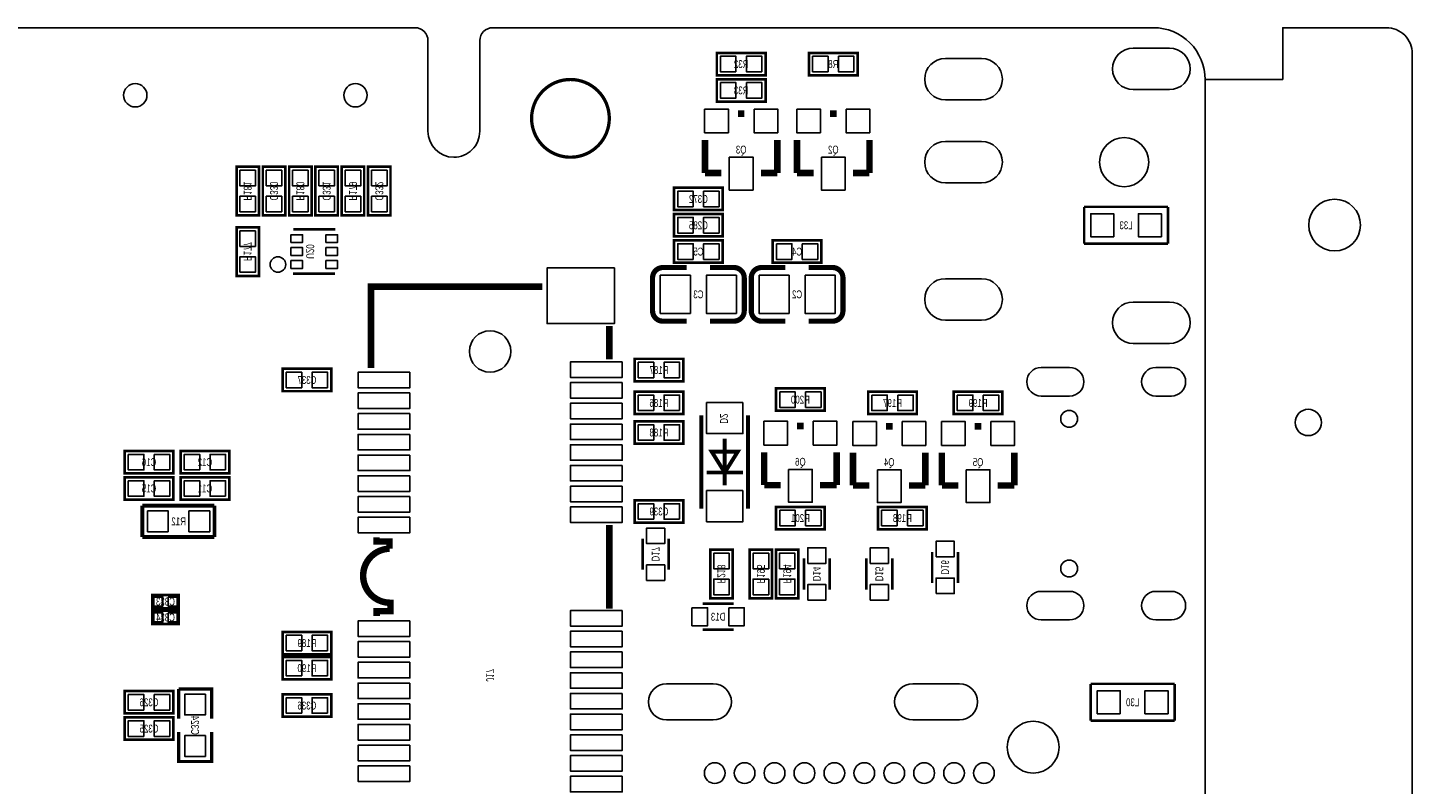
# Model space of a CAD drawing. Extents: x -8 to 119, y -73 to 71.
# Tile 8 of 8: x 66 to 119, y 42 to 71. Entities that reach past the tile are written whole.
import ezdxf
from ezdxf.enums import TextEntityAlignment as Align

# ---------------------------------------------------------------- set-up
doc = ezdxf.new("R2010")
doc.units = 0
for name, color, linetype in [('BG_OUTLINE', 12, 'CONTINUOUS'), ('BG_SILKSCREEN_BOTTOM', 173, 'CONTINUOUS'), ('PG_SILKSCREEN_BOTTOM', 150, 'CONTINUOUS'), ('PIN_BOTTOM', 202, 'CONTINUOUS'), ('RD_SILKSCREEN_BOTTOM', 122, 'CONTINUOUS')]:
    doc.layers.add(name, color=color, linetype=linetype)

msp = doc.modelspace()

# ---------------------------------------------------------------- linework, layer by layer
at = {"layer": 'BG_OUTLINE'}
msp.add_lwpolyline([(80.99999, 70.500011, 0.414212), (80.499991, 71.00001), (1.999996, 71.00001, 0.414215), (0, 68.999989), (0, 1.999996, 0.414212), (1.999996, 0), (109.000011, 0, 0.414212), (111.000007, 1.999996), (111.000007, 68.999989, 0.414214), (109.000011, 71.00001), (83.500011, 71.00001, 0.414213), (83.000012, 70.500011), (83.000012, 66.999993, -0.414217), (81.999988, 65.999995, -0.41421), (80.99999, 66.999993)], format="xyb", close=True, dxfattribs=at)
for points in [[(111.000007, -70.999985), (114.000001, -70.999985), (114.000001, -72.999981), (117.999993, -72.999981, 0.414214), (118.999991, -71.999983), (118.999991, 69.999987, 0.414214), (117.999993, 70.999985), (114.000001, 70.999985), (114.000001, 68.999989), (111.000007, 68.999989)], [(116.999995, 63.379985, 1), (114.999999, 63.379985, 1), (116.999995, 63.379985)]]:
    msp.add_lwpolyline(points, format="xyb", dxfattribs=at)
at = {"layer": 'BG_OUTLINE', "const_width": 0.127}
msp.add_lwpolyline([(88.000002, 67.499992, 0.999997), (85.000008, 67.500017, 1.000003), (88.000002, 67.499992)], format="xyb", dxfattribs=at)
at = {"layer": 'BG_SILKSCREEN_BOTTOM', "const_width": 0.249911}
for points in [[(78.799919, 57.868718), (78.799919, 61.000005), (85.410802, 61.000005)], [(78.800223, 57.869201), (78.800223, 61.000005), (85.410802, 61.000005)], [(88.000002, 59.486698), (88.000002, 58.194321)], [(88.000002, 59.486419), (88.000002, 58.194118)], [(88.000002, 51.803198), (88.000002, 48.572318)], [(88.000002, 51.802919), (88.000002, 48.572115)]]:
    msp.add_lwpolyline(points, dxfattribs=at)
for points in [[(79.013507, 51.325399), (79.013507, 51.165404), (79.517519, 51.165404), (79.517519, 50.886512, 0.989926), (79.541116, 48.79942), (79.553003, 48.79942), (79.553003, 48.473512), (79.019603, 48.473512), (79.019603, 48.289921)], [(79.013507, 51.325704), (79.013507, 51.165404), (79.517519, 51.165404), (79.517519, 50.886817, 0.98891), (79.541319, 48.799598), (79.553308, 48.799598), (79.553308, 48.473817), (79.019603, 48.473817), (79.019603, 48.290099)]]:
    msp.add_lwpolyline(points, format="xyb", dxfattribs=at)
at = {"layer": 'PG_SILKSCREEN_BOTTOM'}
for points, const_width in [([(94.0308, 70.0278), (92.1512, 70.0278), (92.1512, 69.1642), (94.0308, 69.1642), (94.0308, 70.0278)], 0.1016), ([(95.7072, 69.1642), (97.5868, 69.1642), (97.5868, 70.0278), (95.7072, 70.0278), (95.7072, 69.1642)], 0.1016), ([(92.1512, 68.1482), (94.0308, 68.1482), (94.0308, 69.0118), (92.1512, 69.0118), (92.1512, 68.1482)], 0.1016), ([(92.964, 67.6783), (93.218, 67.6783)], 0.254), ([(96.52, 67.6783), (96.774, 67.6783)], 0.254), ([(91.694, 65.3923), (91.694, 66.6623)], 0.254), ([(94.488, 65.3923), (94.488, 66.6623)], 0.254), ([(95.25, 65.3923), (95.25, 66.6623)], 0.254), ([(98.044, 65.3923), (98.044, 66.6623)], 0.254), ([(73.6092, 65.6336), (73.6092, 63.754), (74.4728, 63.754), (74.4728, 65.6336), (73.6092, 65.6336)], 0.1016), ([(75.4888, 63.754), (75.4888, 65.6336), (74.6252, 65.6336), (74.6252, 63.754), (75.4888, 63.754)], 0.1016), ([(75.6412, 65.6336), (75.6412, 63.754), (76.5048, 63.754), (76.5048, 65.6336), (75.6412, 65.6336)], 0.1016), ([(77.5208, 63.754), (77.5208, 65.6336), (76.6572, 65.6336), (76.6572, 63.754), (77.5208, 63.754)], 0.1016), ([(77.6732, 65.6336), (77.6732, 63.754), (78.5368, 63.754), (78.5368, 65.6336), (77.6732, 65.6336)], 0.1016), ([(79.5528, 63.754), (79.5528, 65.6336), (78.6892, 65.6336), (78.6892, 63.754), (79.5528, 63.754)], 0.1016), ([(92.329, 65.3923), (91.694, 65.3923)], 0.254), ([(93.853, 65.3923), (94.488, 65.3923)], 0.254), ([(95.885, 65.3923), (95.25, 65.3923)], 0.254), ([(97.409, 65.3923), (98.044, 65.3923)], 0.254), ([(92.3798, 64.8208), (90.5002, 64.8208), (90.5002, 63.9572), (92.3798, 63.9572), (92.3798, 64.8208)], 0.1016), ([(92.3798, 63.8048), (90.5002, 63.8048), (90.5002, 62.9412), (92.3798, 62.9412), (92.3798, 63.8048)], 0.1016), ([(109.568869, 64.0842), (106.330877, 64.0842)], 0.100076), ([(106.330877, 64.0842), (106.330877, 62.6618)], 0.100076), ([(109.568869, 62.6618), (109.568869, 64.0842)], 0.100076), ([(74.4728, 61.4172), (74.4728, 63.2968), (73.6092, 63.2968), (73.6092, 61.4172), (74.4728, 61.4172)], 0.1016), ([(77.419606, 63.211227), (75.797181, 63.211227)], 0.1), ([(92.3798, 62.7888), (90.5002, 62.7888), (90.5002, 61.9252), (92.3798, 61.9252), (92.3798, 62.7888)], 0.1016), ([(94.3102, 61.9252), (96.1898, 61.9252), (96.1898, 62.7888), (94.3102, 62.7888), (94.3102, 61.9252)], 0.1016), ([(106.330877, 62.6618), (109.568869, 62.6618)], 0.100076), ([(77.408684, 61.502823), (75.786285, 61.502823)], 0.1), ([(90.069924, 61.74105), (90.989912, 61.74105)], 0.199898), ([(93.879924, 61.74105), (94.799912, 61.74105)], 0.199898), ([(78.80002, 57.868922), (78.80002, 61.000005), (85.4107, 61.000005)], 0.250012), ([(88.000002, 59.486521), (88.000002, 58.194219)], 0.250012), ([(92.810076, 59.67095), (91.890088, 59.67095)], 0.199898), ([(96.620076, 59.67095), (95.700088, 59.67095)], 0.199898), ([(90.8558, 58.2168), (88.9762, 58.2168), (88.9762, 57.3532), (90.8558, 57.3532), (90.8558, 58.2168)], 0.1016), ([(77.2668, 57.831812), (75.3872, 57.831812), (75.3872, 56.968212), (77.2668, 56.968212), (77.2668, 57.831812)], 0.1016), ([(90.8558, 56.9468), (88.9762, 56.9468), (88.9762, 56.0832), (90.8558, 56.0832), (90.8558, 56.9468)], 0.1016), ([(94.4372, 56.2102), (96.3168, 56.2102), (96.3168, 57.0738), (94.4372, 57.0738), (94.4372, 56.2102)], 0.1016), ([(97.9932, 56.0832), (99.8728, 56.0832), (99.8728, 56.9468), (97.9932, 56.9468), (97.9932, 56.0832)], 0.1016), ([(101.2952, 56.0832), (103.1748, 56.0832), (103.1748, 56.9468), (101.2952, 56.9468), (101.2952, 56.0832)], 0.1016), ([(90.8558, 55.8038), (88.9762, 55.8038), (88.9762, 54.9402), (90.8558, 54.9402), (90.8558, 55.8038)], 0.1016), ([(91.556002, 56.028996), (91.556002, 52.429004)], 0.150012), ([(93.355998, 52.429004), (93.355998, 56.028996)], 0.150012), ([(95.25, 55.626), (95.504, 55.626)], 0.254), ([(98.679, 55.6133), (98.933, 55.6133)], 0.254), ([(102.108, 55.6133), (102.362, 55.6133)], 0.254), ([(92.456, 55.128998), (92.456, 53.329002)], 0.150012), ([(69.2912, 53.7972), (71.1708, 53.7972), (71.1708, 54.6608), (69.2912, 54.6608), (69.2912, 53.7972)], 0.1016), ([(73.3298, 54.6608), (71.4502, 54.6608), (71.4502, 53.7972), (73.3298, 53.7972), (73.3298, 54.6608)], 0.1016), ([(92.456, 53.829102), (91.955899, 54.628898), (92.956101, 54.628898), (92.456, 53.829102)], 0.150012), ([(93.98, 53.34), (93.98, 54.61)], 0.254), ([(96.774, 53.34), (96.774, 54.61)], 0.254), ([(97.409, 53.3273), (97.409, 54.5973)], 0.254), ([(100.203, 53.3273), (100.203, 54.5973)], 0.254), ([(100.838, 53.3273), (100.838, 54.5973)], 0.254), ([(103.632, 53.3273), (103.632, 54.5973)], 0.254), ([(69.2912, 52.7812), (71.1708, 52.7812), (71.1708, 53.6448), (69.2912, 53.6448), (69.2912, 52.7812)], 0.1016), ([(73.3298, 53.6448), (71.4502, 53.6448), (71.4502, 52.7812), (73.3298, 52.7812), (73.3298, 53.6448)], 0.1016), ([(91.756001, 53.829102), (93.155999, 53.829102)], 0.150012), ([(94.615, 53.34), (93.98, 53.34)], 0.254), ([(96.139, 53.34), (96.774, 53.34)], 0.254), ([(98.044, 53.3273), (97.409, 53.3273)], 0.254), ([(99.568, 53.3273), (100.203, 53.3273)], 0.254), ([(101.473, 53.3273), (100.838, 53.3273)], 0.254), ([(102.997, 53.3273), (103.632, 53.3273)], 0.254), ([(72.7583, 52.5526), (69.977, 52.5526)], 0.1524), ([(69.977, 52.5526), (69.977, 51.3334)], 0.1524), ([(72.7583, 51.3334), (72.7583, 52.5526)], 0.1524), ([(90.8558, 52.7558), (88.9762, 52.7558), (88.9762, 51.8922), (90.8558, 51.8922), (90.8558, 52.7558)], 0.1016), ([(94.4372, 51.6382), (96.3168, 51.6382), (96.3168, 52.5018), (94.4372, 52.5018), (94.4372, 51.6382)], 0.1016), ([(100.2538, 52.5018), (98.3742, 52.5018), (98.3742, 51.6382), (100.2538, 51.6382), (100.2538, 52.5018)], 0.1016), ([(88.000002, 51.803122), (88.000002, 48.572217)], 0.250012), ([(69.977, 51.3334), (72.7583, 51.3334)], 0.1524), ([(89.289001, 51.272999), (89.289001, 50.073001)], 0.1), ([(90.288999, 51.272999), (90.288999, 50.073001)], 0.1), ([(91.8972, 50.8508), (91.8972, 48.9712), (92.7608, 48.9712), (92.7608, 50.8508), (91.8972, 50.8508)], 0.1016), ([(93.4212, 50.8508), (93.4212, 48.9712), (94.2848, 48.9712), (94.2848, 50.8508), (93.4212, 50.8508)], 0.1016), ([(95.3008, 48.9712), (95.3008, 50.8508), (94.4372, 50.8508), (94.4372, 48.9712), (95.3008, 48.9712)], 0.1016), ([(100.465001, 49.565001), (100.465001, 50.764999)], 0.1), ([(101.464999, 49.565001), (101.464999, 50.764999)], 0.1), ([(95.512001, 49.311001), (95.512001, 50.510999)], 0.1), ([(96.511999, 49.311001), (96.511999, 50.510999)], 0.1), ([(97.925001, 49.311001), (97.925001, 50.510999)], 0.1), ([(98.924999, 49.311001), (98.924999, 50.510999)], 0.1), ([(70.358, 49.0982), (71.374, 49.0982), (71.374, 48.5902), (70.358, 48.5902), (70.358, 49.0982)], 0.1016), ([(91.602001, 48.759999), (92.801999, 48.759999)], 0.1), ([(70.358, 48.4886), (71.374, 48.4886), (71.374, 47.9806), (70.358, 47.9806), (70.358, 48.4886)], 0.1016), ([(77.2668, 47.6758), (75.3872, 47.6758), (75.3872, 46.8122), (77.2668, 46.8122), (77.2668, 47.6758)], 0.1016), ([(91.602001, 47.760001), (92.801999, 47.760001)], 0.1), ([(77.2668, 46.708009), (75.3872, 46.708009), (75.3872, 45.844409), (77.2668, 45.844409), (77.2668, 46.708009)], 0.1016), ([(71.1708, 45.3898), (69.2912, 45.3898), (69.2912, 44.5262), (71.1708, 44.5262), (71.1708, 45.3898)], 0.1016), ([(72.644, 44.323), (72.644, 45.466), (71.374, 45.466)], 0.127), ([(71.374, 45.466), (71.374, 44.323)], 0.127), ([(109.822869, 45.6692), (106.584877, 45.6692)], 0.100076), ([(106.584877, 45.6692), (106.584877, 44.2468)], 0.100076), ([(109.822869, 44.2468), (109.822869, 45.6692)], 0.100076), ([(77.2668, 45.2628), (75.3872, 45.2628), (75.3872, 44.3992), (77.2668, 44.3992), (77.2668, 45.2628)], 0.1016), ([(71.1708, 44.3738), (69.2912, 44.3738), (69.2912, 43.5102), (71.1708, 43.5102), (71.1708, 44.3738)], 0.1016), ([(71.374, 43.815), (71.374, 42.672), (72.644, 42.672), (72.644, 43.815)], 0.127), ([(106.584877, 44.2468), (109.822869, 44.2468)], 0.100076)]:
    msp.add_lwpolyline(points, dxfattribs=dict(at, const_width=const_width))
msp.add_lwpolyline([(75.507596, 61.858119, 1), (74.907592, 61.858117, 1)], format="xyb", close=True, dxfattribs=at)
for points, const_width in [([(89.670128, 60.071), (89.669874, 61.341, -0.414214), (90.069924, 61.74105)], 0.199898), ([(91.890088, 61.74105), (92.810076, 61.74105, -0.414214), (93.210126, 61.341)], 0.199898), ([(93.479874, 60.071), (93.479874, 61.341, -0.414214), (93.879924, 61.74105)], 0.199898), ([(95.700088, 61.74105), (96.620076, 61.74105, -0.4144), (97.019872, 61.341)], 0.199898), ([(93.210126, 61.341), (93.210126, 60.071, -0.414214), (92.810076, 59.67095)], 0.199898), ([(97.019872, 61.341), (97.020126, 60.071, -0.414214), (96.620076, 59.67095)], 0.199898), ([(90.989912, 59.67095), (90.069924, 59.67095, -0.4144), (89.670128, 60.071)], 0.199898), ([(94.799912, 59.67095), (93.879924, 59.67095, -0.414214), (93.479874, 60.071)], 0.199898), ([(79.013507, 51.325501), (79.013507, 51.165404), (79.517418, 51.165404), (79.517418, 50.886716, 0.988668), (79.541218, 48.799598), (79.553105, 48.799598), (79.553105, 48.473716), (79.019502, 48.473716), (79.019502, 48.289921)], 0.250012)]:
    msp.add_lwpolyline(points, format="xyb", dxfattribs=dict(at, const_width=const_width))
at = {"layer": 'PIN_BOTTOM'}
for points in [[(109.624851, 68.61015), (108.224752, 68.61015, -1), (108.224752, 70.210045), (109.624851, 70.210045, -1)], [(102.374954, 68.210151), (100.974855, 68.210151, -1), (100.974855, 69.810046), (102.374954, 69.810046, -1)], [(102.374954, 65.010259), (100.974855, 65.010259, -1), (100.974855, 66.610154), (102.374954, 66.610154, -1)], [(102.374954, 59.710269), (100.974855, 59.710269, -1), (100.974855, 61.310164), (102.374954, 61.310164, -1)], [(109.624851, 58.810068), (108.224752, 58.810068, -1), (108.224752, 60.409963), (109.624851, 60.409963, -1)], [(104.670111, 57.880161), (105.769905, 57.880161, -1), (105.769905, 56.780062), (104.670111, 56.780062, -1)], [(109.100163, 57.880161), (109.70006, 57.880161, -1), (109.70006, 56.780062), (109.100163, 56.780062, -1)], [(104.670111, 49.240148), (105.769905, 49.240148, -1), (105.769905, 48.140048), (104.670111, 48.140048, -1)], [(109.100163, 49.240148), (109.70006, 49.240148, -1), (109.70006, 48.140048), (109.100163, 48.140048, -1)], [(92.01404, 44.274105), (90.214145, 44.274105, -1), (90.214145, 45.674102), (92.01404, 45.674102, -1)], [(101.514148, 44.274105), (99.714253, 44.274105, -1), (99.714253, 45.674102), (101.514148, 45.674102, -1)]]:
    msp.add_lwpolyline(points, format="xyb", close=True, dxfattribs=at)
for points in [[(92.890823, 69.296305), (92.890823, 69.895695), (92.291433, 69.895695), (92.291433, 69.296305)], [(93.890567, 69.296305), (93.890567, 69.895695), (93.291177, 69.895695), (93.291177, 69.296305)], [(95.847433, 69.895695), (95.847433, 69.296305), (96.446823, 69.296305), (96.446823, 69.895695)], [(96.847177, 69.895695), (96.847177, 69.296305), (97.446567, 69.296305), (97.446567, 69.895695)], [(92.291433, 68.879695), (92.291433, 68.280305), (92.890823, 68.280305), (92.890823, 68.879695)], [(93.291177, 68.879695), (93.291177, 68.280305), (93.890567, 68.280305), (93.890567, 68.879695)], [(91.6813, 67.8561), (91.6813, 66.9417), (92.5957, 66.9417), (92.5957, 67.8561)], [(93.5863, 67.8561), (93.5863, 66.9417), (94.5007, 66.9417), (94.5007, 67.8561)], [(95.2373, 67.8561), (95.2373, 66.9417), (96.1517, 66.9417), (96.1517, 67.8561)], [(97.1423, 67.8561), (97.1423, 66.9417), (98.0567, 66.9417), (98.0567, 67.8561)], [(92.6338, 66.0019), (92.6338, 64.7319), (93.5482, 64.7319), (93.5482, 66.0019)], [(96.1898, 66.0019), (96.1898, 64.7319), (97.1042, 64.7319), (97.1042, 66.0019)], [(74.340695, 65.493367), (73.741305, 65.493367), (73.741305, 64.893977), (74.340695, 64.893977)], [(74.757305, 64.893977), (75.356695, 64.893977), (75.356695, 65.493367), (74.757305, 65.493367)], [(76.372695, 65.493367), (75.773305, 65.493367), (75.773305, 64.893977), (76.372695, 64.893977)], [(76.789305, 64.893977), (77.388695, 64.893977), (77.388695, 65.493367), (76.789305, 65.493367)], [(78.404695, 65.493367), (77.805305, 65.493367), (77.805305, 64.893977), (78.404695, 64.893977)], [(78.821305, 64.893977), (79.420695, 64.893977), (79.420695, 65.493367), (78.821305, 65.493367)], [(91.239823, 64.089305), (91.239823, 64.688695), (90.640433, 64.688695), (90.640433, 64.089305)], [(92.239567, 64.089305), (92.239567, 64.688695), (91.640177, 64.688695), (91.640177, 64.089305)], [(74.340695, 64.493623), (73.741305, 64.493623), (73.741305, 63.894233), (74.340695, 63.894233)], [(74.757305, 63.894233), (75.356695, 63.894233), (75.356695, 64.493623), (74.757305, 64.493623)], [(76.372695, 64.493623), (75.773305, 64.493623), (75.773305, 63.894233), (76.372695, 63.894233)], [(76.789305, 63.894233), (77.388695, 63.894233), (77.388695, 64.493623), (76.789305, 64.493623)], [(78.404695, 64.493623), (77.805305, 64.493623), (77.805305, 63.894233), (78.404695, 63.894233)], [(78.821305, 63.894233), (79.420695, 63.894233), (79.420695, 64.493623), (78.821305, 64.493623)], [(91.239823, 63.073305), (91.239823, 63.672695), (90.640433, 63.672695), (90.640433, 63.073305)], [(92.239567, 63.073305), (92.239567, 63.672695), (91.640177, 63.672695), (91.640177, 63.073305)], [(107.473877, 62.9285), (107.473877, 63.8175), (106.584877, 63.8175), (106.584877, 62.9285)], [(109.315123, 62.9285), (109.315123, 63.8175), (108.426123, 63.8175), (108.426123, 62.9285)], [(73.741305, 62.557177), (74.340695, 62.557177), (74.340695, 63.156567), (73.741305, 63.156567)], [(75.707545, 62.708117), (76.157633, 62.708117), (76.157633, 63.008116), (75.707545, 63.008116)], [(77.057555, 62.708117), (77.507643, 62.708117), (77.507643, 63.008116), (77.057555, 63.008116)], [(91.239823, 62.057305), (91.239823, 62.656695), (90.640433, 62.656695), (90.640433, 62.057305)], [(92.239567, 62.057305), (92.239567, 62.656695), (91.640177, 62.656695), (91.640177, 62.057305)], [(94.450433, 62.656695), (94.450433, 62.057305), (95.049823, 62.057305), (95.049823, 62.656695)], [(95.450177, 62.656695), (95.450177, 62.057305), (96.049567, 62.057305), (96.049567, 62.656695)], [(73.741305, 61.557433), (74.340695, 61.557433), (74.340695, 62.156823), (73.741305, 62.156823)], [(75.707545, 62.208118), (76.157633, 62.208118), (76.157633, 62.508117), (75.707545, 62.508117)], [(75.707545, 61.708119), (76.157633, 61.708119), (76.157633, 62.008118), (75.707545, 62.008118)], [(77.057555, 62.208118), (77.507643, 62.208118), (77.507643, 62.508117), (77.057555, 62.508117)], [(77.057555, 61.708119), (77.507643, 61.708119), (77.507643, 62.008118), (77.057555, 62.008118)], [(88.200001, 61.725023), (85.600007, 61.725023), (85.600007, 59.575014), (88.200001, 59.575014)], [(91.129993, 59.971051), (91.129993, 61.440949), (89.97, 61.440949), (89.97, 59.971051)], [(92.910025, 59.971051), (92.910025, 61.440949), (91.750032, 61.440949), (91.750032, 59.971051)], [(93.779988, 61.440949), (93.779988, 59.971051), (94.93998, 59.971051), (94.93998, 61.440949)], [(95.56002, 61.440949), (95.56002, 59.971051), (96.720012, 59.971051), (96.720012, 61.440949)], [(88.500001, 58.100011), (86.500005, 58.100011), (86.500005, 57.500012), (88.500001, 57.500012)], [(89.715823, 57.485305), (89.715823, 58.084695), (89.116433, 58.084695), (89.116433, 57.485305)], [(90.715567, 57.485305), (90.715567, 58.084695), (90.116177, 58.084695), (90.116177, 57.485305)], [(76.126823, 57.100318), (76.126823, 57.699707), (75.527433, 57.699707), (75.527433, 57.100318)], [(77.126567, 57.100318), (77.126567, 57.699707), (76.527177, 57.699707), (76.527177, 57.100318)], [(80.300017, 57.700012), (78.300021, 57.700012), (78.300021, 57.100013), (80.300017, 57.100013)], [(88.500001, 57.300012), (86.500005, 57.300012), (86.500005, 56.700014), (88.500001, 56.700014)], [(80.300017, 56.900013), (78.300021, 56.900013), (78.300021, 56.300014), (80.300017, 56.300014)], [(89.715823, 56.215305), (89.715823, 56.814695), (89.116433, 56.814695), (89.116433, 56.215305)], [(90.715567, 56.215305), (90.715567, 56.814695), (90.116177, 56.814695), (90.116177, 56.215305)], [(94.577433, 56.941695), (94.577433, 56.342305), (95.176823, 56.342305), (95.176823, 56.941695)], [(95.577177, 56.941695), (95.577177, 56.342305), (96.176567, 56.342305), (96.176567, 56.941695)], [(98.133433, 56.814695), (98.133433, 56.215305), (98.732823, 56.215305), (98.732823, 56.814695)], [(99.133177, 56.814695), (99.133177, 56.215305), (99.732567, 56.215305), (99.732567, 56.814695)], [(101.435433, 56.814695), (101.435433, 56.215305), (102.034823, 56.215305), (102.034823, 56.814695)], [(102.435177, 56.814695), (102.435177, 56.215305), (103.034567, 56.215305), (103.034567, 56.814695)], [(88.500001, 56.500014), (86.500005, 56.500014), (86.500005, 55.900015), (88.500001, 55.900015)], [(93.155999, 56.528945), (91.756001, 56.528945), (91.756001, 55.329049), (93.155999, 55.329049)], [(80.300017, 56.100015), (78.300021, 56.100015), (78.300021, 55.500016), (80.300017, 55.500016)], [(88.500001, 55.700016), (86.500005, 55.700016), (86.500005, 55.100017), (88.500001, 55.100017)], [(89.715823, 55.072305), (89.715823, 55.671695), (89.116433, 55.671695), (89.116433, 55.072305)], [(90.715567, 55.072305), (90.715567, 55.671695), (90.116177, 55.671695), (90.116177, 55.072305)], [(93.9673, 55.8038), (93.9673, 54.8894), (94.8817, 54.8894), (94.8817, 55.8038)], [(95.8723, 55.8038), (95.8723, 54.8894), (96.7867, 54.8894), (96.7867, 55.8038)], [(97.3963, 55.7911), (97.3963, 54.8767), (98.3107, 54.8767), (98.3107, 55.7911)], [(99.3013, 55.7911), (99.3013, 54.8767), (100.2157, 54.8767), (100.2157, 55.7911)], [(100.8253, 55.7911), (100.8253, 54.8767), (101.7397, 54.8767), (101.7397, 55.7911)], [(102.7303, 55.7911), (102.7303, 54.8767), (103.6447, 54.8767), (103.6447, 55.7911)], [(80.300017, 55.300016), (78.300021, 55.300016), (78.300021, 54.700018), (80.300017, 54.700018)], [(69.431433, 54.528695), (69.431433, 53.929305), (70.030823, 53.929305), (70.030823, 54.528695)], [(70.431177, 54.528695), (70.431177, 53.929305), (71.030567, 53.929305), (71.030567, 54.528695)], [(72.189823, 53.929305), (72.189823, 54.528695), (71.590433, 54.528695), (71.590433, 53.929305)], [(73.189567, 53.929305), (73.189567, 54.528695), (72.590177, 54.528695), (72.590177, 53.929305)], [(88.500001, 54.900017), (86.500005, 54.900017), (86.500005, 54.300018), (88.500001, 54.300018)], [(80.300017, 54.500018), (78.300021, 54.500018), (78.300021, 53.900019), (80.300017, 53.900019)], [(88.500001, 54.100019), (86.500005, 54.100019), (86.500005, 53.50002), (88.500001, 53.50002)], [(69.431433, 53.512695), (69.431433, 52.913305), (70.030823, 52.913305), (70.030823, 53.512695)], [(70.431177, 53.512695), (70.431177, 52.913305), (71.030567, 52.913305), (71.030567, 53.512695)], [(72.189823, 52.913305), (72.189823, 53.512695), (71.590433, 53.512695), (71.590433, 52.913305)], [(73.189567, 52.913305), (73.189567, 53.512695), (72.590177, 53.512695), (72.590177, 52.913305)], [(80.300017, 53.70002), (78.300021, 53.70002), (78.300021, 53.100021), (80.300017, 53.100021)], [(94.9198, 53.9496), (94.9198, 52.6796), (95.8342, 52.6796), (95.8342, 53.9496)], [(98.3488, 53.9369), (98.3488, 52.6669), (99.2632, 52.6669), (99.2632, 53.9369)], [(101.7778, 53.9369), (101.7778, 52.6669), (102.6922, 52.6669), (102.6922, 53.9369)], [(88.500001, 53.30002), (86.500005, 53.30002), (86.500005, 52.700022), (88.500001, 52.700022)], [(93.155999, 53.128951), (91.756001, 53.128951), (91.756001, 51.929055), (93.155999, 51.929055)], [(80.300017, 52.900021), (78.300021, 52.900021), (78.300021, 52.300022), (80.300017, 52.300022)], [(88.500001, 52.499997), (86.500005, 52.499997), (86.500005, 51.899998), (88.500001, 51.899998)], [(89.715823, 52.024305), (89.715823, 52.623695), (89.116433, 52.623695), (89.116433, 52.024305)], [(90.715567, 52.024305), (90.715567, 52.623695), (90.116177, 52.623695), (90.116177, 52.024305)], [(70.97395, 51.54295), (70.97395, 52.34305), (70.17385, 52.34305), (70.17385, 51.54295)], [(72.57415, 51.54295), (72.57415, 52.34305), (71.77405, 52.34305), (71.77405, 51.54295)], [(80.300017, 52.099997), (78.300021, 52.099997), (78.300021, 51.499999), (80.300017, 51.499999)], [(94.577433, 52.369695), (94.577433, 51.770305), (95.176823, 51.770305), (95.176823, 52.369695)], [(95.577177, 52.369695), (95.577177, 51.770305), (96.176567, 51.770305), (96.176567, 52.369695)], [(99.113823, 51.770305), (99.113823, 52.369695), (98.514433, 52.369695), (98.514433, 51.770305)], [(100.113567, 51.770305), (100.113567, 52.369695), (99.514177, 52.369695), (99.514177, 51.770305)], [(90.138999, 51.683006), (89.439001, 51.683006), (89.439001, 51.083007), (90.138999, 51.083007)], [(95.662001, 50.321007), (96.361999, 50.321007), (96.361999, 50.921006), (95.662001, 50.921006)], [(98.075001, 50.321007), (98.774999, 50.321007), (98.774999, 50.921006), (98.075001, 50.921006)], [(100.615001, 50.575007), (101.314999, 50.575007), (101.314999, 51.175006), (100.615001, 51.175006)], [(90.138999, 50.262993), (89.439001, 50.262993), (89.439001, 49.662994), (90.138999, 49.662994)], [(92.628695, 50.710567), (92.029305, 50.710567), (92.029305, 50.111177), (92.628695, 50.111177)], [(94.152695, 50.710567), (93.553305, 50.710567), (93.553305, 50.111177), (94.152695, 50.111177)], [(94.569305, 50.111177), (95.168695, 50.111177), (95.168695, 50.710567), (94.569305, 50.710567)], [(100.615001, 49.154994), (101.314999, 49.154994), (101.314999, 49.754993), (100.615001, 49.754993)], [(92.628695, 49.710823), (92.029305, 49.710823), (92.029305, 49.111433), (92.628695, 49.111433)], [(94.152695, 49.710823), (93.553305, 49.710823), (93.553305, 49.111433), (94.152695, 49.111433)], [(94.569305, 49.111433), (95.168695, 49.111433), (95.168695, 49.710823), (94.569305, 49.710823)], [(95.662001, 48.900994), (96.361999, 48.900994), (96.361999, 49.500993), (95.662001, 49.500993)], [(98.075001, 48.900994), (98.774999, 48.900994), (98.774999, 49.500993), (98.075001, 49.500993)], [(70.415912, 49.019206), (70.415912, 48.669194), (70.765924, 48.669194), (70.765924, 49.019206)], [(70.966076, 49.019206), (70.966076, 48.669194), (71.316088, 48.669194), (71.316088, 49.019206)], [(70.415912, 48.409606), (70.415912, 48.059594), (70.765924, 48.059594), (70.765924, 48.409606)], [(70.966076, 48.409606), (70.966076, 48.059594), (71.316088, 48.059594), (71.316088, 48.409606)], [(88.500001, 48.500005), (86.500005, 48.500005), (86.500005, 47.900006), (88.500001, 47.900006)], [(91.191994, 48.609999), (91.191994, 47.910001), (91.791993, 47.910001), (91.791993, 48.609999)], [(92.612007, 48.609999), (92.612007, 47.910001), (93.212006, 47.910001), (93.212006, 48.609999)], [(80.300017, 48.100005), (78.300021, 48.100005), (78.300021, 47.500007), (80.300017, 47.500007)], [(88.500001, 47.700006), (86.500005, 47.700006), (86.500005, 47.100007), (88.500001, 47.100007)], [(76.126823, 46.944305), (76.126823, 47.543695), (75.527433, 47.543695), (75.527433, 46.944305)], [(77.126567, 46.944305), (77.126567, 47.543695), (76.527177, 47.543695), (76.527177, 46.944305)], [(80.300017, 47.300007), (78.300021, 47.300007), (78.300021, 46.700008), (80.300017, 46.700008)], [(76.126823, 45.976515), (76.126823, 46.575904), (75.527433, 46.575904), (75.527433, 45.976515)], [(77.126567, 45.976515), (77.126567, 46.575904), (76.527177, 46.575904), (76.527177, 45.976515)], [(88.500001, 46.900008), (86.500005, 46.900008), (86.500005, 46.300009), (88.500001, 46.300009)], [(80.300017, 46.500009), (78.300021, 46.500009), (78.300021, 45.90001), (80.300017, 45.90001)], [(88.500001, 46.100009), (86.500005, 46.100009), (86.500005, 45.500011), (88.500001, 45.500011)], [(80.300017, 45.70001), (78.300021, 45.70001), (78.300021, 45.100011), (80.300017, 45.100011)], [(70.030823, 44.658305), (70.030823, 45.257695), (69.431433, 45.257695), (69.431433, 44.658305)], [(71.030567, 44.658305), (71.030567, 45.257695), (70.431177, 45.257695), (70.431177, 44.658305)], [(72.40905, 45.26915), (71.60895, 45.26915), (71.60895, 44.46905), (72.40905, 44.46905)], [(76.126823, 44.531305), (76.126823, 45.130695), (75.527433, 45.130695), (75.527433, 44.531305)], [(77.126567, 44.531305), (77.126567, 45.130695), (76.527177, 45.130695), (76.527177, 44.531305)], [(88.500001, 45.300011), (86.500005, 45.300011), (86.500005, 44.700012), (88.500001, 44.700012)], [(107.727877, 44.5135), (107.727877, 45.4025), (106.838877, 45.4025), (106.838877, 44.5135)], [(109.569123, 44.5135), (109.569123, 45.4025), (108.680123, 45.4025), (108.680123, 44.5135)], [(80.300017, 44.900012), (78.300021, 44.900012), (78.300021, 44.300013), (80.300017, 44.300013)], [(88.500001, 44.500013), (86.500005, 44.500013), (86.500005, 43.900014), (88.500001, 43.900014)], [(70.030823, 43.642305), (70.030823, 44.241695), (69.431433, 44.241695), (69.431433, 43.642305)], [(71.030567, 43.642305), (71.030567, 44.241695), (70.431177, 44.241695), (70.431177, 43.642305)], [(80.300017, 44.100013), (78.300021, 44.100013), (78.300021, 43.500015), (80.300017, 43.500015)], [(72.40905, 43.66895), (71.60895, 43.66895), (71.60895, 42.86885), (72.40905, 42.86885)], [(80.300017, 43.300015), (78.300021, 43.300015), (78.300021, 42.700016), (80.300017, 42.700016)], [(88.500001, 43.700014), (86.500005, 43.700014), (86.500005, 43.100015), (88.500001, 43.100015)], [(88.500001, 42.900016), (86.500005, 42.900016), (86.500005, 42.300017), (88.500001, 42.300017)], [(80.300017, 42.500017), (78.300021, 42.500017), (78.300021, 41.900018), (80.300017, 41.900018)], [(88.500001, 42.100017), (86.500005, 42.100017), (86.500005, 41.500019), (88.500001, 41.500019)]]:
    msp.add_lwpolyline(points, close=True, dxfattribs=at)
for centre, radius in [((69.700013, 68.390008), 0.449948), ((78.199996, 68.390008), 0.449948), ((107.874791, 65.810206), 0.949998), ((83.400011, 58.50001), 0.799998), ((105.750106, 55.900117), 0.325006), ((114.983997, 55.759985), 0.508), ((105.750106, 50.120093), 0.325006), ((104.364003, 43.223993), 0.999998), ((92.069387, 42.223995), 0.40005), ((93.224299, 42.223995), 0.40005), ((94.378983, 42.223995), 0.40005), ((95.534201, 42.223995), 0.40005), ((96.689088, 42.223995), 0.40005), ((97.844305, 42.223995), 0.40005), ((98.999192, 42.223995), 0.40005), ((100.154181, 42.223995), 0.40005), ((101.309094, 42.223995), 0.40005), ((102.464083, 42.223995), 0.40005)]:
    msp.add_circle(centre, radius, dxfattribs=at)

# ---------------------------------------------------------------- texts
at = {"layer": 'RD_SILKSCREEN_BOTTOM', "text_generation_flag": 2, "width": 0.75}
for s, p in [('R32', (93.091, 69.4436)), ('R8', (96.647, 69.4436)), ('R33', (93.091, 68.4276)), ('Q3', (93.091, 66.1416)), ('Q2', (96.647, 66.1416)), ('C372', (91.44, 64.2366)), ('C285', (91.44, 63.2206)), ('L33', (107.95, 63.2206)), ('C5', (91.44, 62.2046)), ('C4', (95.25, 62.2046)), ('C3', (91.44, 60.5536)), ('C2', (95.25, 60.5536)), ('R187', (89.916, 57.6326)), ('C337', (76.327, 57.247612)), ('R186', (89.916, 56.3626)), ('R200', (95.377, 56.4896)), ('R197', (98.933, 56.3626)), ('R199', (102.235, 56.3626)), ('R188', (89.916, 55.2196)), ('C16', (70.231, 54.0766)), ('C12', (72.39, 54.0766)), ('Q6', (95.377, 54.0893)), ('Q4', (98.806, 54.0766)), ('Q5', (102.235, 54.0766)), ('C15', (70.231, 53.0606)), ('C11', (72.39, 53.0606)), ('C339', (89.916, 52.1716)), ('R12', (71.374, 51.7906)), ('R201', (95.377, 51.9176)), ('R198', (99.314, 51.9176)), ('C333', (70.866, 48.6918)), ('C334', (70.866, 48.0822)), ('D13', (92.202, 48.1076)), ('R189', (76.327, 47.0916)), ('R190', (76.327, 46.123809)), ('C326', (70.231127, 44.8056)), ('C336', (76.327, 44.6786)), ('L30', (108.204, 44.8056)), ('C325', (70.231127, 43.7896))]:
    msp.add_text(s, height=0.3048, dxfattribs=at).set_placement(p, align=Align.CENTER)
for s, p in [('R181', (73.8886, 64.694156)), ('C330', (74.9046, 64.694156)), ('R180', (75.9206, 64.694156)), ('C331', (76.9366, 64.694156)), ('R179', (77.9526, 64.694156)), ('C332', (78.9686, 64.694156)), ('R177', (73.8886, 62.357356)), ('U20', (76.3016, 62.357356)), ('D2', (92.2782, 55.9054)), ('D17', (89.6366, 50.673356)), ('R218', (92.1766, 49.911356)), ('R195', (93.7006, 49.911356)), ('R194', (94.7166, 49.911356)), ('D16', (100.8126, 50.165356)), ('D14', (95.8596, 49.911356)), ('D15', (98.2726, 49.911356)), ('J17', (83.247611, 46.000365)), ('C324', (71.8566, 44.068873))]:
    msp.add_text(s, height=0.3048, rotation=270, dxfattribs=at).set_placement(p, align=Align.CENTER)

doc.saveas('drawing.dxf')
